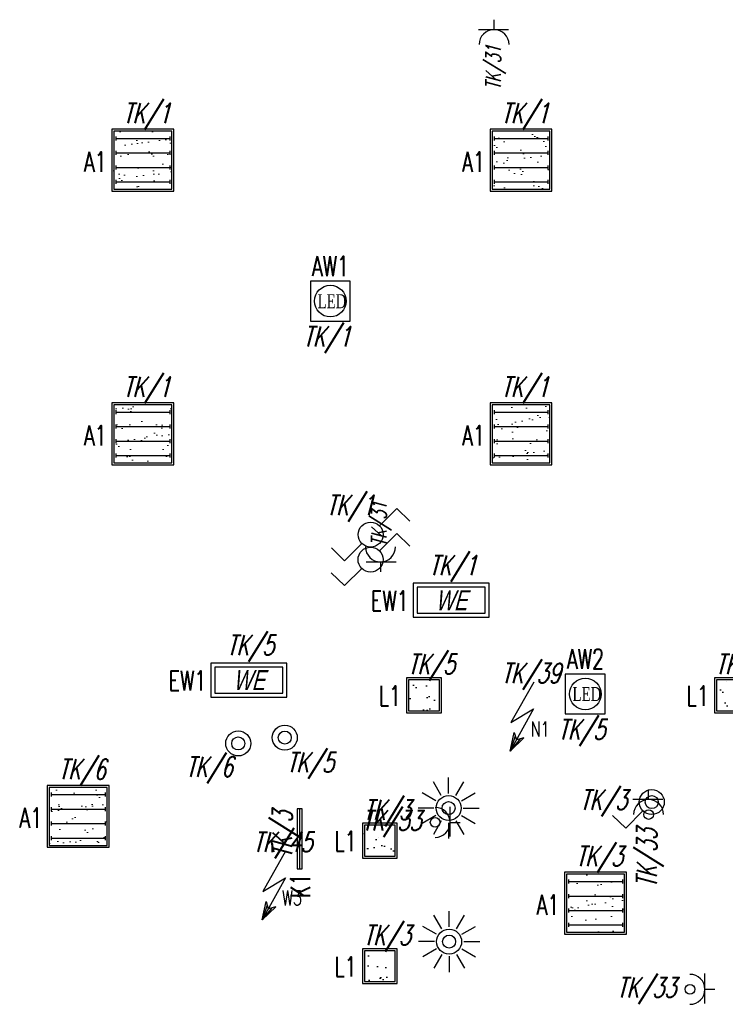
# Model space of a CAD drawing. Header units: millimetres. Extents: x 181179 to 194214, y -11455 to -6501.
# Tile 2 of 6: x 182499 to 183205, y -10590 to -9604. Entities that reach past the tile are written whole.
import ezdxf
from ezdxf.enums import TextEntityAlignment as Align

# ---------------------------------------------------------------- set-up
doc = ezdxf.new("R2010")
doc.units = ezdxf.units.MM
doc.layers.get('0').update_dxf_attribs({"lineweight": 30})
doc.layers.add('ele_oswietlenie', color=4, linetype='Continuous', lineweight=30)
doc.layers.add('ele_sila', color=6, linetype='Continuous', lineweight=30)
doc.styles.add('ele opis', font='romans.shx', dxfattribs={"width": 0.7, "oblique": 15})
doc.styles.add('Opis ele', font='romans.shx', dxfattribs={"width": 0.7})
doc.styles.get("Standard").update_dxf_attribs({"font": 'romans.shx', "width": 0.7, "oblique": 15})

# ---------------------------------------------------------------- blocks, each defined once
blk = doc.blocks.new('Oprawa TORINO M 4x18W')
at = {"lineweight": 0}
h = blk.add_hatch(dxfattribs=at)
h.set_pattern_fill('AR-SAND', color=256, scale=0.5, style=0)
h.paths.add_polyline_path([(-70.37, -42.17), (-70.37, 15.83), (-12.37, 15.83), (-12.37, -42.17)])
for p, q in [((-68.37, 10.58), (-68.37, 6.58)), ((-14.37, 10.58), (-14.37, 6.58)), ((-68.37, 8.58), (-14.37, 8.58)), ((-68.37, -3.92), (-68.37, -7.92)), ((-68.37, -5.92), (-14.37, -5.92)), ((-14.37, -3.92), (-14.37, -7.92)), ((-68.37, -18.42), (-68.37, -22.42)), ((-14.37, -18.42), (-14.37, -22.42)), ((-68.37, -20.42), (-14.37, -20.42)), ((-68.37, -32.92), (-68.37, -36.92)), ((-68.37, -34.92), (-14.37, -34.92)), ((-14.37, -32.92), (-14.37, -36.92))]:
    blk.add_line(p, q)
for points in [[(-72.37, -44.17), (-10.37, -44.17), (-10.37, 17.83), (-72.37, 17.83)], [(-70.37, -42.17), (-12.37, -42.17), (-12.37, 15.83), (-70.37, 15.83)]]:
    blk.add_lwpolyline(points, close=True)
at = {"width": 0.7}
blk.add_attdef('RO/OB', text='', height=20, dxfattribs=at).set_placement((-47.01, 26.22), align=Align.MIDDLE)
at = {"flags": 1}
blk.add_attdef('MOC', (6.74, -7.16), '', height=10, dxfattribs=at)
for tag, p in [('OZNACZENIE', (-88.93, -14.75)), ('GRUPA', (26.53, -21.09))]:
    blk.add_attdef(tag, text='', height=15).set_placement(p, align=Align.MIDDLE)
at = {"color": 3}
blk.add_attdef('AW', (-50.08, -56.6), '', height=15, dxfattribs=at)
blk = doc.blocks.new('Oprawa X-WALL LED')
blk.add_line((-121.64, -6.45), (-61.64, -6.45))
blk.add_lwpolyline([(-121.64, -8.95), (-61.64, -8.95), (-61.64, -3.95), (-121.64, -3.95)], close=True)
for tag, height, p in [('RO/OB', 15, (-87.2, 9.56)), ('OZNACZENIE', 15, (-157.82, -5.22)), ('GRUPA', 10, (-2.45, -46.59))]:
    blk.add_attdef(tag, text='', height=height).set_placement(p, align=Align.MIDDLE)
at = {"color": 3}
blk.add_attdef('AW', (-95.35, -28.49), '', height=15, dxfattribs=at)
at = {"flags": 1}
blk.add_attdef('MOC', (-22.25, -32.67), '', height=10, dxfattribs=at)
blk = doc.blocks.new('luxiona beryl')
h = blk.add_hatch()
h.set_pattern_fill('AR-SAND', color=256, scale=0.5, style=0)
h.set_pattern_definition([(37.5, (-25.876, -82.348), (-0.8, 24.4707), [0, -19.304, 0, -21.59, 0, -20.6375]), (7.5, (-25.876, -82.348), (22.476, 35.841), [0, -10.414, 0, -17.399, 0, -6.6675]), (327.5, (-41.497, -82.348), (39.5496, 0.072), [0, -6.35, 0, -22.86, 0, -29.845]), (317.5, (-41.497, -82.348), (38.178, 11.146), [0, -3.175, 0, -14.986, 0, -17.145])])
h.paths.add_polyline_path([(-109.98, -35.64), (-109.98, -4.64), (-78.98, -4.64), (-78.98, -35.64)])
for points in [[(-111.98, -37.64), (-76.98, -37.64), (-76.98, -2.64), (-111.98, -2.64)], [(-109.98, -35.64), (-78.98, -35.64), (-78.98, -4.64), (-109.98, -4.64)]]:
    blk.add_lwpolyline(points, close=True)
for tag, height, p in [('RO/OB', 15, (-87.2, 9.56)), ('OZNACZENIE', 15, (-157.82, -5.22)), ('GRUPA', 10, (-2.45, -46.59))]:
    blk.add_attdef(tag, text='', height=height).set_placement(p, align=Align.MIDDLE)
at = {"color": 3}
blk.add_attdef('AW', (-95.35, -28.49), '', height=15, dxfattribs=at)
at = {"flags": 1}
blk.add_attdef('MOC', (-22.25, -32.67), '', height=10, dxfattribs=at)
blk = doc.blocks.new('CR-360')
for p, q in [((-50.89, -17.99), (-58.81, -4.27)), ((-43.54, -16.02), (-43.54, -0.18)), ((-36.2, -17.99), (-28.27, -4.27)), ((-56.27, -23.37), (-69.99, -15.45)), ((-30.82, -23.37), (-17.09, -15.45)), ((-58.24, -30.72), (-74.09, -30.72)), ((-56.27, -38.07), (-69.99, -45.99)), ((-30.82, -38.07), (-17.09, -45.99)), ((-28.85, -30.72), (-13, -30.72)), ((-50.89, -43.44), (-58.81, -57.17)), ((-43.54, -45.41), (-43.54, -61.26)), ((-36.2, -43.44), (-28.27, -57.17))]:
    blk.add_line(p, q)
for radius in [12.5, 6.51]:
    blk.add_circle((-43.54, -30.72), radius)
for tag, p in [('RO/OB', (-31.7, 15.32)), ('GRUPA', (35.09, -9.65)), ('GRUPA', (26.53, -21.09))]:
    blk.add_attdef(tag, text='', height=15).set_placement(p, align=Align.MIDDLE)
blk = doc.blocks.new('Oprawa EW LED 3W sym')
at = {"color": 3}
blk.add_lwpolyline([(-118.56, -20.42), (-78.56, -20.42), (-78.56, 19.58), (-118.56, 19.58)], close=True, dxfattribs=at)
blk.add_circle((-98.56, -0.42), 15.83, dxfattribs=at)
at = {"color": 3, "insert": (-111.39, 6.53), "char_height": 14, "attachment_point": 1, "style": 'Opis ele'}
blk.add_mtext_dynamic_manual_height_columns('{\\fTimes New Roman|b0|i0|c238|p18;LED}', width=20.6691, gutter_width=12.5, heights=[0], dxfattribs=at)
for tag, p in [('RO/OB', (-99.25, 12.94)), ('OZNACZENIE', (-220.06, -24.06))]:
    blk.add_attdef(tag, text='', height=10).set_placement(p, align=Align.MIDDLE)
at = {"flags": 1}
blk.add_attdef('MOC', (6.74, -7.16), '', height=10, dxfattribs=at)
blk = doc.blocks.new('Oprawa EXIT 1x8W n')
at = {"color": 3}
for points in [[(-141.7, -32.36), (-65.7, -32.36), (-65.7, 1.64), (-141.7, 1.64)], [(-137.7, -28.36), (-69.7, -28.36), (-69.7, -2.36), (-137.7, -2.36)]]:
    blk.add_lwpolyline(points, close=True, dxfattribs=at)
at = {"color": 3, "insert": (-103.7, -15.36), "char_height": 20, "width": 68, "attachment_point": 5}
blk.add_mtext('{\\fArial|b0|i0|c238|p34;WE}', dxfattribs=at)
for tag, p in [('RO/OB', (-99.25, 12.94)), ('OZNACZENIE', (-106.58, -21.59))]:
    blk.add_attdef(tag, text='', height=15).set_placement(p, align=Align.MIDDLE)
at = {"flags": 1}
blk.add_attdef('MOC', (-77.79, -7.35), '', height=10, dxfattribs=at)
blk = doc.blocks.new('Wypust')
for p, q in [((3.13, 34.26), (-19.81, -6.14)), ((2.87, 7.68), (-20.33, -34.54)), ((-19.81, -6.14), (2.87, 7.68)), ((-20.33, -34.54), (-16.42, -16.04)), ((-16.42, -16.04), (-14.22, -23.42)), ((-15.32, -19.73), (-20.33, -34.54)), ((-20.33, -34.54), (-6.81, -21.32)), ((-10.52, -22.37), (-20.33, -34.54)), ((-6.81, -21.32), (-14.22, -23.42))]:
    blk.add_line(p, q)
at = {"width": 0.7}
for tag, height, p in [('RO/OB', 20, (0.35, 42.02)), ('UWAGA', 15, (-44.14, -16.88))]:
    blk.add_attdef(tag, text='', height=height, dxfattribs=at).set_placement(p, align=Align.MIDDLE)
at = {"flags": 1}
blk.add_attdef('MOC', (10.76, 8.45), '', height=10, dxfattribs=at)
blk = doc.blocks.new('Gn 230V IP20')
for p, q in [((-14.28, 10.02), (15.72, 10.02)), ((0, 10), (0, 0))]:
    blk.add_line(p, q)
blk.add_arc((0, 25), 15, 180, 0)
blk.add_attdef('RO/OB', text='', height=10).set_placement((-0.09, 33.71), align=Align.MIDDLE)
at = {"flags": 1}
blk.add_attdef('MOC', (25.61, 12.95), '', height=10, dxfattribs=at)
blk = doc.blocks.new('Gn 230V IP44')
for p, q in [((-14.28, 10.02), (15.72, 10.02)), ((0, 10), (0, 0))]:
    blk.add_line(p, q)
blk.add_circle((0, 25), 4.82)
blk.add_arc((0, 25), 15, 180, 0)
blk.add_attdef('RO/OB', text='', height=15).set_placement((0.35, 42.02), align=Align.MIDDLE)
at = {"flags": 1}
blk.add_attdef('MOC', (25.61, 12.95), '', height=10, dxfattribs=at)
at = {"width": 0.7}
blk.add_attdef('UWAGA', text='', height=20, dxfattribs=at).set_placement((-36.17, -4.18), align=Align.CENTER)
blk = doc.blocks.new('Wylacznik sch.  IP20')
for p, q in [((-34.7, -21.88), (-17.41, -4.61)), ((-17.41, -4.61), (-4.21, -17.39)), ((-69.68, -56.83), (-82.88, -44.05)), ((-52.39, -39.55), (-69.68, -56.83))]:
    blk.add_line(p, q)
blk.add_circle((-43.54, -30.72), 12.5)
at = {"width": 0.7}
blk.add_attdef('RO/OB', text='', height=20, dxfattribs=at).set_placement((-31.7, 15.32), align=Align.MIDDLE)
for p in [(35.09, -9.65), (-56.39, -57.37)]:
    blk.add_attdef('GRUPA', text='', height=10).set_placement(p, align=Align.MIDDLE)
blk = doc.blocks.new('Przycisk. IP44')
for radius in [12.5, 6.51]:
    blk.add_circle((-43.54, -30.72), radius)
for tag, p in [('RO/OB', (-31.7, 15.32)), ('GRUPA', (35.09, -9.65)), ('GRUPA', (26.53, -21.09))]:
    blk.add_attdef(tag, text='', height=15).set_placement(p, align=Align.MIDDLE)
blk = doc.blocks.new('Wylacznik 1b IP44')
for p, q in [((-34.7, -21.88), (-17.41, -4.61)), ((-17.41, -4.61), (-4.21, -17.39))]:
    blk.add_line(p, q)
for radius in [12.5, 6.51]:
    blk.add_circle((-43.54, -30.72), radius)
for tag, p in [('RO/OB', (-31.7, 15.32)), ('GRUPA', (35.09, -9.65)), ('GRUPA', (26.53, -21.09))]:
    blk.add_attdef(tag, text='', height=15).set_placement(p, align=Align.MIDDLE)

msp = doc.modelspace()

# ---------------------------------------------------------------- block references
at = {"layer": 'ele_oswietlenie'}
ref = msp.add_blockref('Oprawa TORINO M 4x18W', (182663.63, -9731.62), dxfattribs=at)
ref.add_attrib('RO/OB', 'TK/1', dxfattribs={"layer": '0', "height": 20, "oblique": 15, "width": 0.7}).set_placement((182626.11, -9699.08), align=Align.MIDDLE)
ref.add_attrib('OZNACZENIE', 'A1', dxfattribs={"layer": '0', "height": 20, "width": 0.7}).set_placement((182574.69, -9746.37), align=Align.MIDDLE)
ref = msp.add_blockref('Oprawa TORINO M 4x18W', (183042.13, -9731.62), dxfattribs=at)
ref.add_attrib('RO/OB', 'TK/1', dxfattribs={"layer": '0', "height": 20, "oblique": 15, "width": 0.7}).set_placement((183004.61, -9699.08), align=Align.MIDDLE)
ref.add_attrib('OZNACZENIE', 'A1', dxfattribs={"layer": '0', "height": 20, "width": 0.7}).set_placement((182953.19, -9746.37), align=Align.MIDDLE)
ref = msp.add_blockref('Oprawa EW LED 3W sym', (182908.51, -9885.51), dxfattribs=at)
ref.add_attrib('RO/OB', 'TK/1', dxfattribs={"layer": '0', "height": 20, "oblique": 15, "width": 0.7}).set_placement((182806.36, -9922.82), align=Align.MIDDLE)
ref.add_attrib('OZNACZENIE', 'AW1', dxfattribs={"layer": '0', "height": 20, "width": 0.7}).set_placement((182810.08, -9850.88), align=Align.MIDDLE)
ref = msp.add_blockref('Oprawa TORINO M 4x18W', (182663.63, -10005.69), dxfattribs=at)
ref.add_attrib('RO/OB', 'TK/1', dxfattribs={"layer": '0', "height": 20, "oblique": 15, "width": 0.7}).set_placement((182626.11, -9973.15), align=Align.MIDDLE)
ref.add_attrib('OZNACZENIE', 'A1', dxfattribs={"layer": '0', "height": 20, "width": 0.7}).set_placement((182574.69, -10020.44), align=Align.MIDDLE)
ref = msp.add_blockref('Oprawa TORINO M 4x18W', (183042.13, -10005.69), dxfattribs=at)
ref.add_attrib('RO/OB', 'TK/1', dxfattribs={"layer": '0', "height": 20, "oblique": 15, "width": 0.7}).set_placement((183004.61, -9973.15), align=Align.MIDDLE)
ref.add_attrib('OZNACZENIE', 'A1', dxfattribs={"layer": '0', "height": 20, "width": 0.7}).set_placement((182953.19, -10020.44), align=Align.MIDDLE)
ref = msp.add_blockref('Wylacznik sch.  IP20', (182893.86, -10089.03), dxfattribs=at)
ref.add_attrib('RO/OB', 'TK/1', dxfattribs={"layer": '0', "height": 20, "oblique": 15, "width": 0.7}).set_placement((182829.73, -10091.73), align=Align.MIDDLE)
msp.add_blockref('Wylacznik sch.  IP20', (182893.74, -10114.03), dxfattribs=at)
ref = msp.add_blockref('Oprawa EXIT 1x8W n', (183034.51, -10170.12), dxfattribs=at)
ref.add_attrib('RO/OB', 'TK/1', dxfattribs={"layer": '0', "height": 20, "oblique": 15, "width": 0.7}).set_placement((182932.47, -10151.94), align=Align.MIDDLE)
ref.add_attrib('OZNACZENIE', 'EW1', dxfattribs={"layer": '0', "height": 20, "width": 0.7}).set_placement((182869.34, -10186), align=Align.MIDDLE)
ref = msp.add_blockref('Oprawa EXIT 1x8W n', (182832.07, -10250.12), dxfattribs=at)
ref.add_attrib('RO/OB', 'TK/5', dxfattribs={"layer": '0', "height": 20, "oblique": 15, "width": 0.7}).set_placement((182730.03, -10231.95), align=Align.MIDDLE)
ref.add_attrib('OZNACZENIE', 'EW1', dxfattribs={"layer": '0', "height": 20, "width": 0.7}).set_placement((182666.91, -10266), align=Align.MIDDLE)
ref = msp.add_blockref('Oprawa EW LED 3W sym', (183163.65, -10278.94), dxfattribs=at)
ref.add_attrib('RO/OB', 'TK/5', dxfattribs={"layer": '0', "height": 20, "oblique": 15, "width": 0.7}).set_placement((183061.49, -10316.24), align=Align.MIDDLE)
ref.add_attrib('OZNACZENIE', 'AW2', dxfattribs={"layer": '0', "height": 20, "width": 0.7}).set_placement((183065.22, -10244.31), align=Align.MIDDLE)
ref = msp.add_blockref('luxiona beryl', (182998.29, -10260.45), dxfattribs=at)
ref.add_attrib('RO/OB', 'TK/5', dxfattribs={"layer": '0', "height": 20, "oblique": 15, "width": 0.7}).set_placement((182911.09, -10250.89), align=Align.MIDDLE)
ref.add_attrib('OZNACZENIE', 'L1', dxfattribs={"layer": '0', "height": 20, "width": 0.7}).set_placement((182869.56, -10281.1), align=Align.MIDDLE)
ref = msp.add_blockref('luxiona beryl', (183306.29, -10260.45), dxfattribs=at)
ref.add_attrib('RO/OB', 'TK/5', dxfattribs={"layer": '0', "height": 20, "oblique": 15, "width": 0.7}).set_placement((183219.09, -10250.89), align=Align.MIDDLE)
ref.add_attrib('OZNACZENIE', 'L1', dxfattribs={"layer": '0', "height": 20, "width": 0.7}).set_placement((183177.56, -10281.1), align=Align.MIDDLE)
ref = msp.add_blockref('Przycisk. IP44', (182807.93, -10292.35), dxfattribs=at)
ref.add_attrib('RO/OB', 'TK/5', dxfattribs={"layer": '0', "height": 20, "style": 'ele opis', "oblique": 15, "width": 0.7}).set_placement((182789.92, -10349.22), align=Align.MIDDLE)
ref = msp.add_blockref('Przycisk. IP44', (182761.28, -10298.18), dxfattribs=at)
ref.add_attrib('RO/OB', 'TK/6', dxfattribs={"layer": '0', "height": 20, "style": 'ele opis', "oblique": 15, "width": 0.7}).set_placement((182688.74, -10353.67), align=Align.MIDDLE)
ref = msp.add_blockref('Oprawa TORINO M 4x18W', (182599.04, -10388.73), dxfattribs=at)
ref.add_attrib('RO/OB', 'TK/6', dxfattribs={"layer": '0', "height": 20, "oblique": 15, "width": 0.7}).set_placement((182561.52, -10356.19), align=Align.MIDDLE)
ref.add_attrib('OZNACZENIE', 'A1', dxfattribs={"layer": '0', "height": 20, "width": 0.7}).set_placement((182510.11, -10403.47), align=Align.MIDDLE)
at = {"layer": 'ele_oswietlenie', "color": 2}
for p in [(182971.89, -10362.89), (182972.39, -10496.62)]:
    msp.add_blockref('CR-360', p, dxfattribs=at)
at = {"layer": 'ele_oswietlenie'}
ref = msp.add_blockref('Wylacznik 1b IP44', (183088.1, -10418.31), dxfattribs=dict(at, rotation=180))
ref.add_attrib('RO/OB', 'TK/3', dxfattribs={"layer": '0', "height": 20, "oblique": 15, "width": 0.7}).set_placement((183083.36, -10386.73), align=Align.MIDDLE)
ref = msp.add_blockref('luxiona beryl', (182953.96, -10406.21), dxfattribs=at)
ref.add_attrib('RO/OB', 'TK/3', dxfattribs={"layer": '0', "height": 20, "oblique": 15, "width": 0.7}).set_placement((182866.76, -10396.65), align=Align.MIDDLE)
ref.add_attrib('OZNACZENIE', 'L1', dxfattribs={"layer": '0', "height": 20, "width": 0.7}).set_placement((182825.23, -10426.86), align=Align.MIDDLE)
ref = msp.add_blockref('Oprawa X-WALL LED', (182772.9, -10332.8), dxfattribs=dict(at, rotation=90))
ref.add_attrib('RO/OB', 'TK/3', dxfattribs={"layer": '0', "height": 20, "rotation": 90, "oblique": 15, "width": 0.7}).set_placement((182763.34, -10420), align=Align.MIDDLE)
ref.add_attrib('OZNACZENIE', 'K1', dxfattribs={"layer": '0', "height": 20, "rotation": 90, "width": 0.7}).set_placement((182779.92, -10471.31), align=Align.MIDDLE)
ref = msp.add_blockref('Oprawa TORINO M 4x18W', (183116.64, -10475.73), dxfattribs=at)
ref.add_attrib('RO/OB', 'TK/3', dxfattribs={"layer": '0', "height": 20, "oblique": 15, "width": 0.7}).set_placement((183079.12, -10443.19), align=Align.MIDDLE)
ref.add_attrib('OZNACZENIE', 'A1', dxfattribs={"layer": '0', "height": 20, "width": 0.7}).set_placement((183027.7, -10490.47), align=Align.MIDDLE)
ref = msp.add_blockref('luxiona beryl', (182953.96, -10531.75), dxfattribs=at)
ref.add_attrib('RO/OB', 'TK/3', dxfattribs={"layer": '0', "height": 20, "oblique": 15, "width": 0.7}).set_placement((182866.76, -10522.19), align=Align.MIDDLE)
ref.add_attrib('OZNACZENIE', 'L1', dxfattribs={"layer": '0', "height": 20, "width": 0.7}).set_placement((182825.23, -10552.4), align=Align.MIDDLE)
at = {"layer": 'ele_sila'}
ref = msp.add_blockref('Gn 230V IP20', (182973.81, -9604.1), dxfattribs=dict(at, rotation=180))
ref.add_attrib('RO/OB', 'TK/31', dxfattribs={"layer": '0', "height": 15, "rotation": 90, "oblique": 15, "width": 0.7}).set_placement((182974.12, -9652.05), align=Align.MIDDLE)
ref = msp.add_blockref('Gn 230V IP20', (182860.09, -10157.1), dxfattribs=at)
ref.add_attrib('RO/OB', 'TK/31', dxfattribs={"layer": '0', "height": 15, "rotation": 90, "oblique": 15, "width": 0.7}).set_placement((182859.78, -10109.15), align=Align.MIDDLE)
at = {"layer": 'ele_sila', "lineweight": 0}
ref = msp.add_blockref('Wypust', (183010.35, -10301.91), dxfattribs=at)
ref.add_attrib('RO/OB', 'TK/39', dxfattribs={"layer": '0', "height": 20, "oblique": 15, "width": 0.7}).set_placement((183010.7, -10259.9), align=Align.MIDDLE)
ref.add_attrib('UWAGA', 'N1', dxfattribs={"layer": '0', "height": 15, "width": 0.7}).set_placement((183019.85, -10314.42), align=Align.MIDDLE)
ref = msp.add_blockref('Gn 230V IP44', (183128.45, -10375.08), dxfattribs=dict(at, rotation=180))
ref.add_attrib('RO/OB', 'TK/33', dxfattribs={"layer": '0', "height": 20, "rotation": 90, "oblique": 15, "width": 0.7}).set_placement((183128.1, -10443.57), align=Align.MIDDLE)
ref = msp.add_blockref('Gn 230V IP44', (182939.81, -10407.92), dxfattribs=dict(at, rotation=90))
ref.add_attrib('RO/OB', 'TK/33', dxfattribs={"layer": '0', "height": 20, "oblique": 15, "width": 0.7}).set_placement((182871.31, -10407.58), align=Align.MIDDLE)
ref = msp.add_blockref('Wypust', (182762.05, -10471.01), dxfattribs=at)
ref.add_attrib('RO/OB', 'TK/45', dxfattribs={"layer": '0', "height": 20, "oblique": 15, "width": 0.7}).set_placement((182762.4, -10428.99), align=Align.MIDDLE)
ref.add_attrib('UWAGA', 'W3', dxfattribs={"layer": '0', "height": 15, "width": 0.7}).set_placement((182771.55, -10483.51), align=Align.MIDDLE)
ref = msp.add_blockref('Gn 230V IP44', (183194.81, -10575.1), dxfattribs=dict(at, rotation=90))
ref.add_attrib('RO/OB', 'TK/33', dxfattribs={"layer": '0', "height": 20, "oblique": 15, "width": 0.7}).set_placement((183126.31, -10574.75), align=Align.MIDDLE)

doc.saveas('drawing.dxf')
